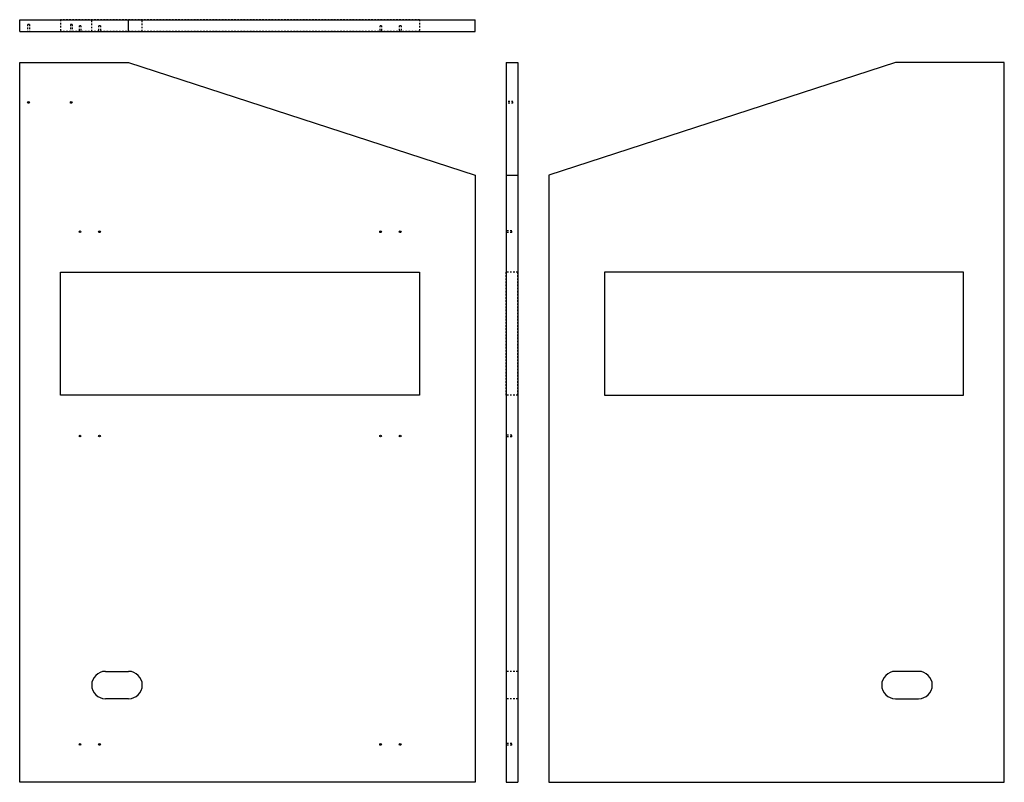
# Model space of a CAD drawing. Header units: inches. Extents: x 0 to 63.3, y 0 to 49.
import ezdxf

# ---------------------------------------------------------------- set-up
doc = ezdxf.new("R2010")
doc.units = ezdxf.units.IN
doc.header["$LTSCALE"] = 0.935
doc.header["$MEASUREMENT"] = 0
doc.linetypes.add('HIDDEN', pattern=[0.2, 0.1, -0.1])
doc.layers.get('0').update_dxf_attribs({"linetype": 'CONTINUOUS'})
doc.layers.add('03_ALL_AXES', color=7, linetype='CONTINUOUS')
doc.layers.add('DEFAULT_2', color=8, linetype='HIDDEN')

msp = doc.modelspace()

# ---------------------------------------------------------------- linework, layer by layer
at = {"color": 7, "linetype": 'Continuous'}
for p, q in [((2.624, 24.875), (2.624, 32.781)), ((2.624, 32.781), (25.686, 32.781)), ((25.686, 32.781), (25.686, 24.875)), ((37.564, 32.781), (37.564, 24.875)), ((60.626, 32.781), (37.564, 32.781)), ((60.626, 24.875), (60.626, 32.781)), ((25.686, 24.875), (2.624, 24.875)), ((37.564, 24.875), (60.626, 24.875))]:
    msp.add_line(p, q, dxfattribs=at)
at = {"layer": '03_ALL_AXES', "color": 7, "linetype": 'Continuous'}
for p, q in [((0, 48.25), (0, 49)), ((0, 49), (29.25, 49)), ((7, 48.25), (7, 49)), ((29.25, 48.25), (29.25, 49)), ((0, 48.25), (29.25, 48.25)), ((0, 0), (0, 46.25)), ((0, 46.25), (7, 46.25)), ((7, 46.25), (29.25, 39)), ((31.25, 46.25), (31.25, 0)), ((31.25, 46.25), (32, 46.25)), ((32, 46.25), (32, 0)), ((56.25, 46.25), (34, 39)), ((63.25, 46.25), (56.25, 46.25)), ((63.25, 0), (63.25, 46.25)), ((29.25, 39), (29.25, 0)), ((31.25, 39), (32, 39)), ((34, 39), (34, 0)), ((5.505, 7.13), (6.995, 7.13)), ((57.745, 7.13), (56.255, 7.13)), ((6.995, 5.37), (5.505, 5.37)), ((56.255, 5.37), (57.745, 5.37)), ((29.25, 0), (0, 0)), ((31.25, 0), (32, 0)), ((34, 0), (63.25, 0))]:
    msp.add_line(p, q, dxfattribs=at)
at = {"layer": '03_ALL_AXES', "color": 8, "linetype": 'HIDDEN'}
for p, q in [((4.625, 48.25), (4.625, 49)), ((7.875, 48.25), (7.875, 49)), ((0.5035, 48.6875), (0.5035, 48.25)), ((0.6215, 48.6875), (0.5035, 48.6875)), ((0.6215, 48.6875), (0.6215, 48.25)), ((3.2535, 48.6875), (3.2535, 48.25)), ((3.3715, 48.6875), (3.2535, 48.6875)), ((3.3715, 48.6875), (3.3715, 48.25)), ((3.816, 48.6094), (3.816, 48.250025)), ((3.934, 48.6094), (3.816, 48.6094)), ((3.934, 48.6094), (3.934, 48.250025)), ((5.066, 48.6094), (5.066, 48.250025)), ((5.184, 48.6094), (5.066, 48.6094)), ((5.184, 48.6094), (5.184, 48.250025)), ((23.246, 48.6094), (23.128, 48.6094)), ((23.128, 48.6094), (23.128, 48.250025)), ((23.246, 48.6094), (23.246, 48.250025)), ((24.496, 48.6094), (24.378, 48.6094)), ((24.378, 48.6094), (24.378, 48.250025)), ((24.496, 48.6094), (24.496, 48.250025)), ((31.6875, 43.7465), (31.25, 43.7465)), ((31.6875, 43.6285), (31.6875, 43.7465)), ((31.6875, 43.6285), (31.25, 43.6285)), ((31.6094, 35.4345), (31.250025, 35.4345)), ((31.6094, 35.3165), (31.6094, 35.4345)), ((31.6094, 35.3165), (31.250025, 35.3165)), ((31.6094, 22.3095), (31.250025, 22.3095)), ((31.6094, 22.1915), (31.250025, 22.1915)), ((31.6094, 22.191709), (31.6094, 22.309291)), ((32, 7.13), (31.25, 7.13)), ((32, 5.37), (31.25, 5.37)), ((31.6094, 2.497), (31.250025, 2.497)), ((31.6094, 2.379), (31.250025, 2.379)), ((31.6094, 2.379209), (31.6094, 2.496791))]:
    msp.add_line(p, q, dxfattribs=at)
at = {"layer": '03_ALL_AXES', "color": 7, "linetype": 'Continuous'}
for centre in [(0.5625, 43.6875), (3.3125, 43.6875), (3.875, 35.3755), (5.125, 35.3755), (23.187, 35.3755), (24.437, 35.3755), (3.875, 22.2505), (5.125, 22.2505), (23.187, 22.2505), (24.437, 22.2505), (3.875, 2.438), (5.125, 2.438), (23.187, 2.438), (24.437, 2.438)]:
    msp.add_circle(centre, 0.059, dxfattribs=at)
for centre, start, end in [((5.505, 6.25), 90, 270), ((6.995, 6.25), 270, 90), ((56.255, 6.25), 90, 270), ((57.745, 6.25), 270, 90)]:
    msp.add_arc(centre, 0.88, start, end, dxfattribs=at)
at = {"layer": 'DEFAULT_2', "color": 8, "linetype": 'HIDDEN'}
for p, q in [((2.624, 49), (2.624, 48.25)), ((25.686, 49), (2.624, 49)), ((25.686, 49), (25.686, 48.25)), ((25.686, 48.25), (2.624, 48.25)), ((31.25, 24.875), (31.25, 32.781)), ((32, 32.781), (31.25, 32.781)), ((32, 24.875), (32, 32.781)), ((32, 24.875), (31.25, 24.875))]:
    msp.add_line(p, q, dxfattribs=at)

doc.saveas('drawing.dxf')
